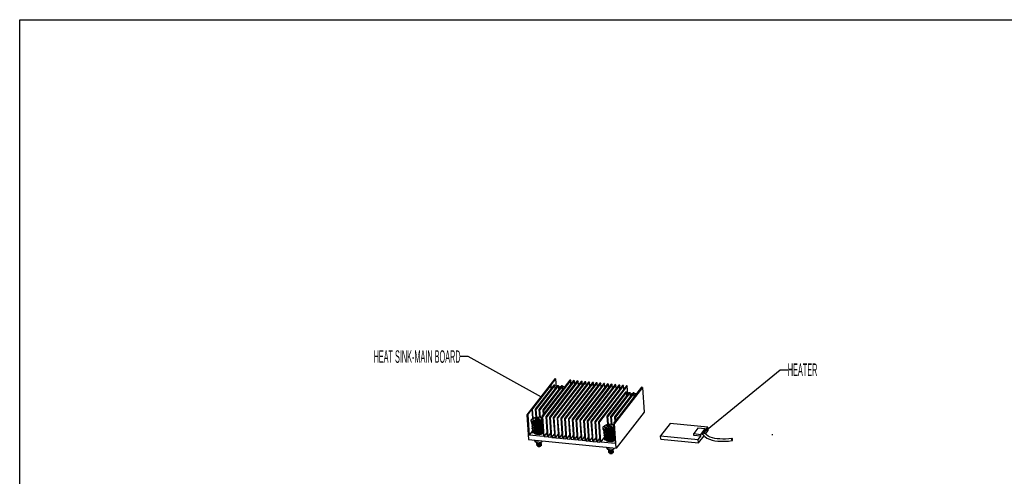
# Model space of a CAD drawing. Extents: x 0 to 1189, y 0 to 841.
# Tile 50 of 50: x 0 to 786, y 476 to 841. Entities that reach past the tile are written whole.
import ezdxf
from ezdxf.enums import TextEntityAlignment as Align

# ---------------------------------------------------------------- set-up
doc = ezdxf.new("R2010")
doc.units = 0
doc.header["$LTSCALE"] = 65.395
doc.layers.get('0').update_dxf_attribs({"linetype": 'CONTINUOUS'})
doc.layers.add('00_COMPONENTS', color=7, linetype='CONTINUOUS')
doc.styles.get("Standard").update_dxf_attribs({"font": 'txt', "width": 0.4})

msp = doc.modelspace()

# ---------------------------------------------------------------- linework, layer by layer
at = {"color": 7, "linetype": 'CONTINUOUS'}
for p, q in [((0, 0), (0, 841)), ((0, 841), (1189, 841)), ((430.48, 546.92), (430.46, 546.89)), ((430.48, 546.92), (430.51, 546.45)), ((431.23, 546.84), (430.48, 546.92)), ((430.49, 546.45), (430.9, 546.41)), ((434.24, 546.55), (433.47, 546.62)), ((433.5, 546.16), (433.91, 546.12)), ((435.04, 547.58), (434.97, 547.6)), ((487.89, 541.29), (487.7, 541.04)), ((487.71, 540.84), (488.12, 540.8)), ((487.89, 541.29), (487.92, 540.82)), ((488.46, 541.24), (487.89, 541.29)), ((490.59, 542.41), (490.77, 542.4)), ((490.74, 541.71), (490.64, 541.72)), ((490.65, 541.59), (490.74, 541.71)), ((491.47, 540.94), (490.69, 541.02)), ((490.72, 540.55), (491.14, 540.51)), ((408.38, 520.77), (408.44, 519.88)), ((409.05, 518.95), (409, 518.72)), ((409.81, 521.78), (409.87, 520.88)), ((411.59, 522.42), (411.26, 521.99)), ((411.26, 521.99), (412.67, 521.85)), ((411.59, 522.42), (411.62, 521.95)), ((413, 522.28), (411.59, 522.42)), ((412.67, 521.85), (412.17, 521.2)), ((412.17, 521.2), (413.11, 521.11)), ((412.67, 521.85), (412.72, 521.15)), ((413.06, 521.38), (412.7, 521.42)), ((413.5, 522.93), (413, 522.28)), ((413, 522.28), (413.06, 521.38)), ((413.56, 522.03), (413.06, 521.38)), ((413.11, 521.11), (413.61, 521.76)), ((413.5, 522.93), (413.56, 522.03)), ((414.44, 522.83), (413.5, 522.93)), ((413.95, 521.99), (413.56, 522.03)), ((413.61, 521.76), (415.02, 521.62)), ((413.94, 522.19), (414.44, 522.83)), ((413.94, 522.19), (413.97, 521.72)), ((415.35, 522.05), (413.94, 522.19)), ((415.02, 521.62), (415.35, 522.05)), ((416.79, 522.26), (416.86, 521.36)), ((409, 518.72), (408.99, 518.43)), ((408.99, 518.43), (408.99, 518.43)), ((409.13, 516.82), (409.12, 516.54)), ((409.12, 516.54), (409.12, 516.54)), ((409.16, 516.32), (409.12, 516.54)), ((409.26, 514.9), (409.26, 514.66)), ((409.26, 514.66), (409.26, 514.66)), ((409.33, 514.32), (409.26, 514.66)), ((409.39, 513.06), (409.39, 512.77)), ((409.39, 512.77), (409.39, 512.77)), ((409.48, 515.62), (409.45, 515.58)), ((409.45, 515.58), (409.48, 515.62)), ((409.45, 515.58), (409.45, 515.58)), ((410.32, 516.63), (410.32, 516.7)), ((410.32, 516.63), (410.33, 516.7)), ((410.32, 516.62), (410.32, 516.63)), ((410.35, 516.49), (410.32, 516.63)), ((410.45, 516.64), (410.34, 516.55)), ((410.45, 514.74), (410.45, 514.82)), ((410.45, 514.74), (410.46, 514.81)), ((410.45, 514.74), (410.45, 514.74)), ((410.48, 514.61), (410.45, 514.74)), ((410.58, 514.75), (410.47, 514.67)), ((410.56, 518.28), (410.58, 517.95)), ((410.58, 512.86), (410.59, 512.93)), ((410.58, 512.85), (410.58, 512.86)), ((410.61, 512.73), (410.58, 512.86)), ((410.72, 512.86), (410.6, 512.78)), ((410.68, 516.52), (410.71, 516.07)), ((410.81, 514.64), (410.84, 514.18)), ((410.94, 512.75), (410.97, 512.3)), ((411.77, 518.07), (412.57, 518.02)), ((416.11, 513.67), (415.69, 513.56)), ((416.57, 518.36), (416.61, 517.76)), ((416.7, 516.47), (416.74, 515.88)), ((416.83, 514.59), (416.87, 513.99)), ((416.84, 518.11), (416.93, 518.04)), ((416.93, 518.09), (416.94, 518.05)), ((416.96, 512.71), (417, 512.11)), ((416.98, 516.23), (417.06, 516.15)), ((417.03, 516.3), (417.07, 516.16)), ((417.19, 514.34), (417.2, 514.28)), ((417.24, 512.45), (417.32, 512.38)), ((417.28, 512.55), (417.33, 512.39)), ((465.79, 515.15), (465.85, 514.25)), ((466.46, 513.32), (466.41, 513.09)), ((466.41, 513.09), (466.41, 512.8)), ((466.41, 512.8), (466.41, 512.8)), ((466.54, 511.19), (466.54, 510.91)), ((467.23, 516.15), (467.29, 515.25)), ((467.73, 511), (467.73, 511.07)), ((467.74, 511), (467.74, 511.07)), ((467.97, 512.66), (467.99, 512.33)), ((469, 516.79), (468.67, 516.36)), ((468.67, 516.36), (470.08, 516.22)), ((469, 516.79), (469.03, 516.33)), ((470.41, 516.65), (469, 516.79)), ((469.18, 512.44), (469.98, 512.4)), ((470.08, 516.22), (469.58, 515.58)), ((469.58, 515.58), (470.52, 515.49)), ((470.08, 516.22), (470.13, 515.52)), ((470.47, 515.76), (470.11, 515.79)), ((470.91, 517.3), (470.41, 516.65)), ((470.41, 516.65), (470.47, 515.76)), ((470.97, 516.4), (470.47, 515.76)), ((470.52, 515.49), (471.02, 516.13)), ((470.91, 517.3), (470.97, 516.4)), ((471.85, 517.21), (470.91, 517.3)), ((471.37, 516.36), (470.97, 516.4)), ((471.02, 516.13), (472.43, 515.99)), ((471.35, 516.56), (471.85, 517.21)), ((471.35, 516.56), (471.39, 516.1)), ((472.77, 516.42), (471.35, 516.56)), ((472.43, 515.99), (472.77, 516.42)), ((473.98, 512.74), (474.02, 512.13)), ((474.21, 516.64), (474.27, 515.74)), ((474.25, 512.49), (474.34, 512.41)), ((474.34, 512.47), (474.35, 512.42)), ((519.4, 518.53), (511.74, 508.61)), ((549.52, 515.58), (519.4, 518.53)), ((541.61, 514.67), (538.29, 510.37)), ((547.26, 514.12), (541.61, 514.67)), ((543.94, 509.81), (547.26, 514.12)), ((545.94, 511.68), (545.34, 510.9)), ((547.2, 510.6), (546.42, 511.75)), ((547.35, 512.77), (547.26, 514.12)), ((547.35, 512.77), (549.52, 515.58)), ((547.61, 510.18), (549.7, 512.89)), ((549.7, 512.89), (549.52, 515.58)), ((409.52, 510.88), (409.52, 510.89)), ((410.72, 510.97), (410.72, 511.04)), ((410.72, 510.97), (410.72, 511.04)), ((410.72, 510.97), (410.72, 510.97)), ((410.75, 510.83), (410.72, 510.97)), ((411.07, 510.87), (411.09, 510.59)), ((411.48, 505), (411.54, 504.21)), ((466.54, 510.91), (466.54, 510.91)), ((466.57, 510.69), (466.54, 510.91)), ((466.67, 509.28), (466.67, 509.03)), ((466.67, 509.03), (466.67, 509.03)), ((466.74, 508.69), (466.67, 509.03)), ((466.81, 507.43), (466.8, 507.15)), ((466.8, 507.15), (466.8, 507.15)), ((466.9, 510), (466.87, 509.95)), ((466.87, 509.95), (466.9, 510)), ((466.87, 509.95), (466.87, 509.95)), ((466.93, 505.26), (466.93, 505.26)), ((467.74, 510.99), (467.73, 511)), ((467.77, 510.86), (467.73, 511)), ((467.86, 511.01), (467.75, 510.93)), ((467.87, 509.12), (467.87, 509.19)), ((467.87, 509.12), (467.87, 509.19)), ((467.87, 509.11), (467.87, 509.12)), ((467.9, 508.98), (467.87, 509.12)), ((468, 509.12), (467.88, 509.04)), ((468, 507.23), (468, 507.3)), ((468, 507.23), (468, 507.23)), ((468.02, 507.1), (468, 507.23)), ((468.13, 507.24), (468.01, 507.16)), ((468.09, 510.9), (468.12, 510.44)), ((468.13, 505.34), (468.13, 505.42)), ((468.13, 505.34), (468.13, 505.42)), ((468.13, 505.34), (468.13, 505.34)), ((468.16, 505.2), (468.13, 505.34)), ((468.22, 509.01), (468.26, 508.56)), ((468.35, 507.12), (468.39, 506.67)), ((468.49, 505.24), (468.51, 504.96)), ((474.11, 510.85), (474.15, 510.25)), ((474.24, 508.96), (474.28, 508.36)), ((474.37, 507.08), (474.41, 506.48)), ((474.39, 510.6), (474.47, 510.52)), ((474.44, 510.67), (474.48, 510.53)), ((474.6, 508.71), (474.61, 508.65)), ((474.65, 506.83), (474.74, 506.75)), ((474.69, 506.93), (474.74, 506.76)), ((511.93, 505.92), (511.74, 508.61)), ((511.74, 508.61), (541.86, 505.66)), ((511.93, 505.92), (542.05, 502.96)), ((538.38, 509.02), (538.29, 510.37)), ((538.29, 510.37), (543.94, 509.81)), ((544.03, 508.47), (538.38, 509.02)), ((541.86, 505.66), (544.03, 508.47)), ((542.05, 502.96), (541.86, 505.66)), ((542.05, 502.96), (546.51, 508.74)), ((544.03, 508.47), (543.94, 509.81)), ((413.02, 502.59), (413.07, 502.65)), ((413.54, 500.67), (413.54, 500.56)), ((413.99, 500.12), (413.72, 500.31)), ((414.38, 500.11), (414.53, 500.1)), ((414.53, 500.1), (414.64, 500.1)), ((414.63, 500.11), (414.65, 500.52)), ((414.63, 500.11), (414.69, 500.07)), ((415.15, 500.15), (415.39, 500.22)), ((415.15, 500.15), (415.39, 500.21)), ((415.39, 500.21), (415.6, 500.28)), ((415.66, 502.63), (415.47, 502.55)), ((415.71, 501.73), (415.53, 501.65)), ((415.93, 500.44), (415.62, 500.31)), ((415.65, 500.24), (415.83, 500.4)), ((468.89, 499.37), (468.95, 498.59)), ((470.43, 496.96), (470.49, 497.03)), ((473.07, 497), (472.88, 496.92)), ((473.13, 496.1), (472.94, 496.03)), ((470.95, 495.04), (470.96, 494.94)), ((471.41, 494.5), (471.13, 494.68)), ((471.79, 494.49), (471.94, 494.48)), ((471.94, 494.48), (472.05, 494.47)), ((472.04, 494.48), (472.06, 494.9)), ((472.04, 494.48), (472.1, 494.44)), ((472.56, 494.52), (472.81, 494.6)), ((472.56, 494.52), (472.8, 494.58)), ((472.8, 494.58), (473.02, 494.65)), ((473.35, 494.82), (473.04, 494.68)), ((473.07, 494.61), (473.24, 494.77))]:
    msp.add_line(p, q, dxfattribs=at)
at = {"color": 2, "linetype": 'CONTINUOUS'}
for p, q in [((358.04, 571.96), (352.04, 571.96)), ((416.58, 539.4), (358.04, 571.96)), ((546.05, 511.31), (607.39, 561.42)), ((607.39, 561.42), (613.39, 561.42))]:
    msp.add_line(p, q, dxfattribs=at)
at = {"color": 4, "linetype": 'CONTINUOUS'}
msp.add_line((545.69, 510.62), (545.6, 511.97), dxfattribs=at)
at = {"color": 7, "linetype": 'CONTINUOUS'}
for points in [[(430.4, 547.72), (430.83, 547.85), (431.45, 547.97), (432.09, 548.04), (432.15, 548.04)], [(435.03, 547.56), (434.92, 547.63), (434.47, 547.81), (433.94, 547.94), (433.37, 548.02)], [(487.63, 542.04), (487.68, 542.06), (488.25, 542.22), (488.86, 542.34), (489.35, 542.4)], [(492.3, 542.02), (491.88, 542.18), (491.36, 542.31), (490.77, 542.4)], [(408.38, 520.77), (408.4, 521.04), (408.54, 521.4), (408.81, 521.76), (409.21, 522.1), (409.72, 522.41), (410.33, 522.69), (410.42, 522.71)], [(411.71, 518.97), (410.95, 519.07), (410.27, 519.24), (409.67, 519.45), (409.17, 519.71), (408.78, 520), (408.52, 520.33), (408.39, 520.68), (408.38, 520.77)], [(411.77, 518.07), (411.02, 518.18), (410.33, 518.34), (409.73, 518.55), (409.23, 518.81), (408.84, 519.11), (408.58, 519.43), (408.45, 519.78), (408.44, 519.88)], [(409.81, 521.78), (409.82, 521.92), (409.92, 522.2), (410.13, 522.48), (410.45, 522.74), (410.87, 522.98), (411.37, 523.19), (411.94, 523.35), (412.56, 523.47), (413.2, 523.54), (413.84, 523.56), (414.47, 523.53)], [(412.14, 520.51), (411.56, 520.6), (411.03, 520.73), (410.58, 520.91), (410.23, 521.12), (409.97, 521.37), (409.84, 521.64), (409.81, 521.78)], [(412.2, 519.61), (411.62, 519.7), (411.09, 519.83), (410.64, 520.01), (410.29, 520.23), (410.04, 520.47), (409.9, 520.74), (409.87, 520.88)], [(411.71, 518.97), (412.5, 518.92), (413.32, 518.94), (414.15, 519.01), (414.95, 519.14), (415.7, 519.32), (416.4, 519.56), (417.01, 519.83), (417.33, 520.03)], [(412.14, 520.51), (412.77, 520.48), (413.41, 520.5), (414.05, 520.57), (414.66, 520.69), (415.23, 520.85), (415.73, 521.06), (416.15, 521.3), (416.48, 521.56), (416.69, 521.84), (416.79, 522.12), (416.79, 522.26)], [(412.2, 519.61), (412.83, 519.58), (413.47, 519.6), (414.11, 519.67), (414.73, 519.79), (415.29, 519.96), (415.8, 520.16), (416.22, 520.4), (416.54, 520.66), (416.75, 520.94), (416.85, 521.22), (416.86, 521.36)], [(412.57, 518.02), (413.39, 518.04), (414.21, 518.11), (415.01, 518.24), (415.77, 518.43), (416.46, 518.66), (417.07, 518.94), (417.4, 519.13)], [(416.79, 522.26), (416.77, 522.4), (416.63, 522.67), (416.38, 522.92), (416.03, 523.13), (415.58, 523.31), (415.05, 523.44), (414.47, 523.53)], [(417.4, 519.1), (417.26, 519), (416.85, 518.79), (416.37, 518.6), (415.83, 518.44), (415.8, 518.44)], [(417.14, 522.76), (417.07, 522.8), (416.46, 523.01), (416.08, 523.1)], [(492.74, 520), (492.75, 519.97), (492.73, 519.8), (492.64, 519.63), (492.47, 519.46), (492.24, 519.31), (492.19, 519.29)], [(408.99, 518.43), (409.04, 518.14), (409.19, 517.75), (409.44, 517.38), (409.8, 517.04), (410.23, 516.75), (410.73, 516.5), (411.3, 516.29), (411.9, 516.14), (412.53, 516.03), (413.17, 515.97), (413.82, 515.96), (414.46, 515.98), (415.08, 516.05), (415.68, 516.16), (416.25, 516.31), (416.76, 516.5), (417.2, 516.72), (417.55, 516.96)], [(409.14, 517.94), (409.02, 518.26), (408.99, 518.43)], [(409.12, 516.54), (409.17, 516.25), (409.32, 515.87)], [(409.36, 517.51), (409.22, 517.23), (409.13, 516.82)], [(417.53, 517.21), (417.49, 517.17), (417.1, 516.96), (416.64, 516.77), (416.11, 516.6), (415.53, 516.47), (414.91, 516.37), (414.26, 516.31), (413.59, 516.29), (412.93, 516.32), (412.27, 516.39), (411.65, 516.5), (411.06, 516.66), (410.52, 516.85), (410.05, 517.08), (409.66, 517.34), (409.35, 517.63), (409.14, 517.94)], [(417.66, 515.32), (417.3, 515.11), (416.85, 514.91), (416.32, 514.74), (415.75, 514.6), (415.12, 514.49), (414.47, 514.43), (413.8, 514.41), (413.13, 514.43), (412.48, 514.49), (411.86, 514.6), (411.27, 514.75), (410.73, 514.93), (410.26, 515.15), (409.85, 515.41), (409.53, 515.69), (409.3, 516), (409.16, 516.32)], [(409.45, 515.58), (409.32, 515.25), (409.26, 514.9)], [(409.26, 514.66), (409.3, 514.37), (409.45, 513.99), (409.69, 513.63), (410.02, 513.3), (410.45, 513), (410.97, 512.74), (411.53, 512.53), (412.15, 512.37), (412.79, 512.26), (413.45, 512.2), (414.11, 512.19), (414.77, 512.22), (415.41, 512.29), (416.02, 512.41), (416.59, 512.56), (417.09, 512.76), (417.52, 512.98), (417.81, 513.19)], [(409.32, 515.87), (409.55, 515.52), (409.88, 515.2), (410.29, 514.9), (410.79, 514.64), (411.34, 514.44), (411.93, 514.28), (412.55, 514.16), (413.2, 514.09), (413.85, 514.07), (414.5, 514.09), (415.13, 514.15), (415.74, 514.26), (416.31, 514.4), (416.84, 514.59), (417.3, 514.81), (417.67, 515.07), (417.68, 515.07)], [(417.79, 513.44), (417.59, 513.31), (417.17, 513.1), (416.68, 512.92), (416.13, 512.77), (415.53, 512.65), (414.88, 512.57), (414.21, 512.53), (413.54, 512.53), (412.87, 512.58), (412.22, 512.67), (411.62, 512.8), (411.06, 512.97), (410.56, 513.18), (410.12, 513.42), (409.77, 513.7), (409.5, 514), (409.33, 514.32)], [(409.62, 513.74), (409.48, 513.45), (409.39, 513.06)], [(409.39, 512.77), (409.43, 512.49), (409.57, 512.12), (409.81, 511.76), (410.13, 511.43), (410.54, 511.14), (411.03, 510.88), (411.57, 510.67), (412.16, 510.51), (412.77, 510.4), (413.4, 510.33), (414.03, 510.3), (414.65, 510.31), (415.27, 510.37), (415.87, 510.46), (416.45, 510.6), (416.98, 510.77)], [(409.5, 512.34), (409.4, 512.66), (409.39, 512.77)], [(417.37, 511.25), (416.9, 511.06), (416.36, 510.9), (415.78, 510.78), (415.16, 510.7), (414.51, 510.65), (413.84, 510.64), (413.18, 510.68), (412.53, 510.75), (411.91, 510.88), (411.33, 511.04), (410.82, 511.24), (410.37, 511.47), (409.99, 511.74), (409.7, 512.03), (409.5, 512.34)], [(409.75, 511.85), (409.61, 511.57), (409.52, 511.17), (409.52, 510.88)], [(416.94, 518.06), (416.93, 518.03), (416.86, 517.95), (416.72, 517.83), (416.51, 517.7), (416.21, 517.57), (415.85, 517.44), (415.41, 517.32), (414.92, 517.24), (414.4, 517.18), (413.86, 517.15), (413.31, 517.16), (412.77, 517.21), (412.26, 517.29), (411.78, 517.4), (411.35, 517.54), (410.98, 517.7), (410.68, 517.87), (410.45, 518.05), (410.3, 518.23), (410.22, 518.38)], [(417.07, 516.17), (417.06, 516.15), (417, 516.07), (416.87, 515.96), (416.67, 515.83), (416.39, 515.7), (416.03, 515.57), (415.6, 515.45), (415.12, 515.36), (414.6, 515.3), (414.06, 515.27), (413.51, 515.28), (412.96, 515.32), (412.44, 515.39), (411.96, 515.5), (411.53, 515.64), (411.15, 515.79), (410.85, 515.97), (410.61, 516.14), (410.44, 516.32), (410.35, 516.49)], [(415.69, 513.56), (415.22, 513.47), (414.71, 513.41), (414.17, 513.38), (413.62, 513.39), (413.07, 513.43), (412.55, 513.51), (412.07, 513.62), (411.64, 513.76), (411.27, 513.91), (410.97, 514.08), (410.74, 514.26), (410.58, 514.44), (410.48, 514.61)], [(410.58, 512.86), (410.58, 512.93), (410.58, 512.93)], [(417.33, 512.4), (417.31, 512.36), (417.23, 512.27), (417.07, 512.15), (416.84, 512.01), (416.54, 511.88), (416.16, 511.76), (415.73, 511.65), (415.25, 511.57), (414.74, 511.52), (414.21, 511.5), (413.68, 511.51), (413.15, 511.55), (412.65, 511.63), (412.18, 511.74), (411.76, 511.87), (411.4, 512.03), (411.1, 512.2), (410.86, 512.38), (410.7, 512.56), (410.61, 512.73)], [(412.6, 518.03), (412.6, 518), (412.63, 517.93), (412.65, 517.9), (412.67, 517.89)], [(412.67, 517.89), (413.25, 517.85), (413.89, 517.85), (414.53, 517.89), (415.16, 517.97), (415.76, 518.09), (416.29, 518.25), (416.76, 518.44), (417.15, 518.66), (417.42, 518.85)], [(417.2, 514.28), (417.18, 514.25), (417.11, 514.17), (416.98, 514.06), (416.77, 513.93), (416.48, 513.8), (416.11, 513.67)], [(416.57, 518.26), (416.69, 518.21), (416.84, 518.11)], [(416.7, 518.42), (416.85, 518.27), (416.93, 518.09)], [(416.7, 516.37), (416.82, 516.32), (416.98, 516.23)], [(416.83, 516.53), (416.9, 516.47), (417.03, 516.3)], [(416.84, 514.49), (416.98, 514.42), (417.12, 514.33), (417.19, 514.27)], [(416.96, 514.65), (417.1, 514.52), (417.19, 514.34)], [(416.97, 512.6), (417.09, 512.55), (417.24, 512.45)], [(416.98, 510.77), (417.42, 510.96), (417.77, 511.18), (417.94, 511.31)], [(417.09, 512.76), (417.14, 512.72), (417.28, 512.55)], [(417.92, 511.56), (417.78, 511.46), (417.37, 511.25)], [(465.79, 515.15), (465.81, 515.41), (465.95, 515.78), (466.23, 516.13), (466.62, 516.47), (467.14, 516.78), (467.75, 517.06), (467.83, 517.09)], [(469.12, 513.34), (468.37, 513.45), (467.68, 513.61), (467.08, 513.82), (466.58, 514.08), (466.19, 514.38), (465.93, 514.7), (465.8, 515.05), (465.79, 515.15)], [(469.18, 512.44), (468.43, 512.55), (467.74, 512.71), (467.14, 512.92), (466.64, 513.18), (466.26, 513.48), (465.99, 513.81), (465.87, 514.15), (465.85, 514.25)], [(466.41, 512.8), (466.45, 512.51), (466.6, 512.12), (466.86, 511.75), (467.21, 511.41), (467.64, 511.12), (468.15, 510.87), (468.71, 510.67), (469.31, 510.51), (469.94, 510.41), (470.59, 510.35), (471.23, 510.33), (471.87, 510.36), (472.49, 510.42), (473.09, 510.53), (473.66, 510.68), (474.17, 510.87), (474.61, 511.09), (474.87, 511.27)], [(466.55, 512.31), (466.43, 512.63), (466.41, 512.8)], [(466.77, 511.88), (466.63, 511.6), (466.54, 511.19)], [(474.85, 511.52), (474.51, 511.33), (474.05, 511.14), (473.52, 510.97), (472.94, 510.84), (472.32, 510.74), (471.67, 510.68), (471.01, 510.67), (470.34, 510.69), (469.69, 510.76), (469.06, 510.87), (468.47, 511.03), (467.94, 511.22), (467.47, 511.45), (467.07, 511.71), (466.77, 512), (466.55, 512.31)], [(467.23, 516.15), (467.23, 516.29), (467.33, 516.57), (467.54, 516.85), (467.87, 517.12), (468.29, 517.35), (468.79, 517.56), (469.36, 517.72), (469.97, 517.84), (470.61, 517.91), (471.25, 517.93), (471.88, 517.9)], [(469.55, 514.89), (468.97, 514.97), (468.44, 515.1), (467.99, 515.28), (467.64, 515.5), (467.39, 515.74), (467.25, 516.01), (467.23, 516.15)], [(469.62, 513.99), (469.03, 514.07), (468.51, 514.21), (468.06, 514.38), (467.7, 514.6), (467.45, 514.84), (467.31, 515.11), (467.29, 515.25)], [(474.35, 512.43), (474.34, 512.4), (474.27, 512.32), (474.13, 512.2), (473.92, 512.07), (473.63, 511.94), (473.26, 511.81), (472.83, 511.7), (472.34, 511.61), (471.81, 511.55), (471.27, 511.53), (470.72, 511.54), (470.19, 511.58), (469.67, 511.66), (469.19, 511.77), (468.76, 511.91), (468.39, 512.07), (468.09, 512.25), (467.87, 512.43), (467.71, 512.6), (467.63, 512.75)], [(469.12, 513.34), (469.92, 513.3), (470.74, 513.31), (471.56, 513.38), (472.36, 513.51), (473.12, 513.7), (473.81, 513.93), (474.42, 514.21), (474.66, 514.35)], [(469.55, 514.89), (470.18, 514.85), (470.82, 514.87), (471.46, 514.94), (472.08, 515.06), (472.65, 515.23), (473.15, 515.43), (473.57, 515.67), (473.89, 515.93), (474.1, 516.21), (474.2, 516.49), (474.21, 516.64)], [(469.62, 513.99), (470.24, 513.95), (470.89, 513.97), (471.53, 514.04), (472.14, 514.16), (472.71, 514.33), (473.21, 514.53), (473.63, 514.77), (473.95, 515.03), (474.17, 515.31), (474.27, 515.6), (474.27, 515.74)], [(469.98, 512.4), (470.8, 512.41), (471.62, 512.48), (472.42, 512.61), (473.18, 512.8), (473.87, 513.03), (474.48, 513.31), (474.72, 513.45)], [(470.01, 512.4), (470.02, 512.38), (470.04, 512.31), (470.07, 512.27), (470.08, 512.26)], [(470.08, 512.26), (470.66, 512.22), (471.3, 512.22), (471.94, 512.26), (472.58, 512.34), (473.17, 512.47), (473.71, 512.63), (474.17, 512.82), (474.57, 513.03), (474.74, 513.16)], [(474.21, 516.64), (474.18, 516.78), (474.05, 517.04), (473.79, 517.29), (473.44, 517.5), (472.99, 517.68), (472.46, 517.81), (471.88, 517.9)], [(474.72, 513.41), (474.67, 513.37), (474.26, 513.16), (473.78, 512.97), (473.24, 512.82), (473.22, 512.81)], [(474.46, 517.17), (473.88, 517.38), (473.49, 517.47)], [(473.99, 512.63), (474.1, 512.58), (474.25, 512.49)], [(474.11, 512.79), (474.26, 512.64), (474.34, 512.47)], [(546.37, 511.59), (546.24, 511.46), (546.05, 511.31), (545.83, 511.15), (545.58, 511.02), (545.34, 510.9)], [(545.94, 511.68), (546.15, 511.75), (546.31, 511.78), (546.4, 511.76), (546.42, 511.75)], [(546.42, 511.75), (546.42, 511.7), (546.37, 511.59)], [(411.02, 510.48), (410.84, 510.66), (410.75, 510.83)], [(410.91, 505.23), (411.03, 505.17), (411.43, 505.02), (411.88, 504.89), (412.36, 504.8), (412.88, 504.73)], [(415.51, 509.7), (415, 509.64), (414.46, 509.61), (413.91, 509.62), (413.37, 509.66), (412.86, 509.73), (412.38, 509.84), (411.95, 509.97), (411.57, 510.12), (411.26, 510.3), (411.02, 510.48)], [(413.53, 503.13), (413.03, 503.2), (412.58, 503.32), (412.2, 503.47), (411.89, 503.65), (411.68, 503.86), (411.56, 504.09), (411.54, 504.21)], [(412.88, 504.73), (413.45, 504.69), (414.04, 504.69), (414.63, 504.72), (415.22, 504.78), (415.29, 504.8)], [(413.07, 503.07), (412.96, 503.2), (412.95, 503.22)], [(413.53, 503.13), (414.07, 503.1), (414.62, 503.12), (415.17, 503.18), (415.69, 503.28), (416.18, 503.42), (416.61, 503.6), (416.97, 503.8), (417.25, 504.03), (417.43, 504.27), (417.52, 504.51), (417.52, 504.58)], [(416.09, 503.4), (415.99, 503.29), (415.76, 503.15), (415.48, 503.02), (415.44, 503)], [(417.47, 510.51), (417.46, 510.5), (417.4, 510.42), (417.26, 510.3), (417.06, 510.17), (416.77, 510.04), (416.41, 509.91), (415.99, 509.79), (415.51, 509.7)], [(416.29, 503.27), (416.24, 503.09), (416.11, 502.92), (415.91, 502.77), (415.66, 502.63)], [(416.26, 503.45), (416.27, 503.44), (416.29, 503.27)], [(466.54, 510.91), (466.59, 510.62), (466.73, 510.25)], [(474.99, 509.64), (474.71, 509.48), (474.26, 509.28), (473.74, 509.11), (473.16, 508.97), (472.54, 508.87), (471.88, 508.8), (471.21, 508.78), (470.55, 508.8), (469.9, 508.87), (469.27, 508.97), (468.68, 509.12), (468.15, 509.3), (467.67, 509.52), (467.27, 509.78), (466.94, 510.06), (466.71, 510.37), (466.57, 510.69)], [(466.87, 509.95), (466.74, 509.63), (466.67, 509.28)], [(466.67, 509.03), (466.72, 508.74), (466.86, 508.36), (467.1, 508), (467.44, 507.67), (467.87, 507.37), (468.38, 507.11), (468.95, 506.9), (469.56, 506.75), (470.2, 506.64), (470.86, 506.57), (471.53, 506.56), (472.18, 506.59), (472.83, 506.66), (473.44, 506.78), (474, 506.94), (474.5, 507.13), (474.93, 507.35), (475.13, 507.5)], [(466.73, 510.25), (466.96, 509.89), (467.29, 509.57), (467.71, 509.27), (468.2, 509.02), (468.75, 508.81), (469.34, 508.65), (469.97, 508.54), (470.61, 508.47), (471.27, 508.44), (471.91, 508.46), (472.54, 508.53), (473.15, 508.63), (473.72, 508.78), (474.25, 508.96), (474.71, 509.18), (475, 509.38)], [(475.12, 507.76), (475.01, 507.68), (474.59, 507.47), (474.1, 507.29), (473.54, 507.14), (472.94, 507.02), (472.3, 506.94), (471.63, 506.9), (470.95, 506.9), (470.28, 506.95), (469.64, 507.04), (469.03, 507.17), (468.47, 507.35), (467.97, 507.55), (467.54, 507.8), (467.18, 508.07), (466.92, 508.37), (466.74, 508.69)], [(466.8, 507.15), (466.84, 506.87), (466.98, 506.49), (467.22, 506.13), (467.55, 505.8), (467.96, 505.51), (468.44, 505.26), (468.99, 505.05), (469.57, 504.89), (470.18, 504.77), (470.81, 504.7), (471.44, 504.67), (472.07, 504.69), (472.68, 504.74), (473.29, 504.83), (473.87, 504.97), (474.39, 505.14)], [(466.92, 506.71), (466.81, 507.04), (466.8, 507.15)], [(467.03, 508.11), (466.89, 507.82), (466.81, 507.43)], [(474.79, 505.62), (474.31, 505.43), (473.78, 505.28), (473.19, 505.16), (472.57, 505.07), (471.92, 505.02), (471.26, 505.01), (470.59, 505.05), (469.94, 505.13), (469.32, 505.25), (468.75, 505.41), (468.23, 505.61), (467.78, 505.84), (467.4, 506.11), (467.11, 506.4), (466.92, 506.71)], [(467.16, 506.22), (467.03, 505.95), (466.94, 505.54), (466.93, 505.26)], [(474.48, 510.54), (474.48, 510.52), (474.42, 510.45), (474.29, 510.33), (474.08, 510.2), (473.8, 510.07), (473.44, 509.94), (473.02, 509.83), (472.54, 509.73), (472.02, 509.67), (471.47, 509.64), (470.92, 509.65), (470.38, 509.69), (469.86, 509.77), (469.37, 509.87), (468.94, 510.01), (468.57, 510.17), (468.26, 510.34), (468.02, 510.52), (467.86, 510.7), (467.77, 510.86)], [(473.1, 507.93), (472.63, 507.84), (472.12, 507.78), (471.58, 507.76), (471.03, 507.76), (470.48, 507.81), (469.96, 507.89), (469.48, 507.99), (469.05, 508.13), (468.68, 508.29), (468.39, 508.46), (468.15, 508.63), (467.99, 508.81), (467.9, 508.98)], [(468, 507.23), (468, 507.3), (468, 507.3)], [(474.75, 506.77), (474.73, 506.73), (474.64, 506.64), (474.49, 506.52), (474.26, 506.39), (473.95, 506.25), (473.57, 506.13), (473.14, 506.02), (472.66, 505.94), (472.15, 505.89), (471.62, 505.87), (471.09, 505.88), (470.57, 505.93), (470.06, 506.01), (469.59, 506.11), (469.18, 506.25), (468.81, 506.4), (468.51, 506.57), (468.27, 506.76), (468.11, 506.94), (468.02, 507.1)], [(468.43, 504.85), (468.25, 505.04), (468.16, 505.2)], [(472.93, 504.08), (472.41, 504.02), (471.87, 503.99), (471.33, 503.99), (470.79, 504.03), (470.27, 504.11), (469.79, 504.21), (469.36, 504.34), (468.99, 504.5), (468.67, 504.67), (468.43, 504.85)], [(474.88, 504.88), (474.87, 504.87), (474.81, 504.79), (474.68, 504.68), (474.47, 504.54), (474.18, 504.41), (473.82, 504.28), (473.4, 504.17), (472.93, 504.08)], [(474.62, 508.66), (474.6, 508.62), (474.53, 508.54), (474.39, 508.43), (474.18, 508.3), (473.89, 508.17), (473.53, 508.04), (473.1, 507.93)], [(474.12, 510.74), (474.24, 510.69), (474.39, 510.6)], [(474.24, 510.9), (474.32, 510.84), (474.44, 510.67)], [(474.25, 508.86), (474.39, 508.79), (474.54, 508.7), (474.6, 508.64)], [(474.37, 509.02), (474.51, 508.89), (474.6, 508.71)], [(474.38, 506.97), (474.5, 506.92), (474.65, 506.83)], [(474.39, 505.14), (474.83, 505.34), (475.19, 505.55), (475.27, 505.61)], [(474.51, 507.13), (474.56, 507.09), (474.69, 506.93)], [(475.25, 505.87), (475.19, 505.83), (474.79, 505.62)], [(545.34, 510.9), (545.37, 510.65), (545.4, 510.39), (545.44, 510.16), (545.48, 509.97), (545.54, 509.82), (545.58, 509.76)], [(545.58, 509.76), (545.81, 509.46), (547.17, 508.06), (548.83, 506.86), (550.75, 505.92), (552.89, 505.22), (555.18, 504.74), (557.62, 504.43), (560.22, 504.26), (563, 504.25), (565.98, 504.42), (569.04, 504.78)], [(568.78, 506.56), (566.23, 506.25), (563.72, 506.07), (561.35, 506.04), (559.11, 506.12), (557, 506.31), (554.99, 506.6), (553.1, 507.03), (551.34, 507.63), (549.73, 508.42), (548.34, 509.43), (547.2, 510.6)], [(568.65, 506.47), (568.56, 506.29), (568.52, 506.03), (568.52, 505.73), (568.57, 505.43), (568.66, 505.15), (568.79, 504.93), (568.92, 504.8), (569.04, 504.78)], [(568.78, 506.56), (568.77, 506.56), (568.65, 506.47)], [(569.18, 504.86), (569.26, 505.04), (569.31, 505.3), (569.3, 505.6), (569.25, 505.91), (569.16, 506.19), (569.04, 506.41), (568.9, 506.53), (568.78, 506.56)], [(569.04, 504.78), (569.06, 504.78), (569.18, 504.86)], [(413.18, 502.57), (413.03, 502.69), (412.96, 502.82), (412.96, 502.96), (413.03, 503.1), (413.04, 503.11)], [(413.13, 502.18), (413.02, 502.31), (412.98, 502.44), (413.02, 502.59)], [(413.24, 501.67), (413.09, 501.79), (413.02, 501.93), (413.02, 502.07), (413.1, 502.21), (413.1, 502.21)], [(413.19, 501.28), (413.08, 501.41), (413.04, 501.55), (413.08, 501.69), (413.14, 501.76)], [(413.6, 502.85), (413.49, 502.88), (413.25, 502.97), (413.07, 503.07)], [(413.76, 500.61), (413.51, 500.68), (413.3, 500.78), (413.15, 500.9), (413.08, 501.03), (413.09, 501.17), (413.16, 501.31)], [(413.66, 501.96), (413.55, 501.98), (413.31, 502.07), (413.13, 502.18)], [(413.63, 502.41), (413.39, 502.47), (413.18, 502.57)], [(413.72, 501.06), (413.61, 501.09), (413.37, 501.17), (413.19, 501.28)], [(413.69, 501.51), (413.45, 501.58), (413.24, 501.67)], [(413.54, 500.56), (413.55, 500.52), (413.61, 500.41), (413.72, 500.31)], [(415.44, 503), (415.16, 502.92), (414.82, 502.84), (414.46, 502.8), (414.11, 502.8), (413.78, 502.82), (413.6, 502.85)], [(415.47, 502.55), (415.36, 502.51), (415.02, 502.43), (414.67, 502.37), (414.31, 502.35), (413.97, 502.36), (413.66, 502.4), (413.63, 502.41)], [(415.5, 502.1), (415.22, 502.02), (414.87, 501.94), (414.52, 501.9), (414.17, 501.9), (413.84, 501.93), (413.66, 501.96)], [(415.53, 501.65), (415.41, 501.61), (415.08, 501.53), (414.72, 501.47), (414.37, 501.45), (414.03, 501.46), (413.69, 501.51)], [(415.56, 501.2), (415.28, 501.12), (414.93, 501.05), (414.57, 501.01), (414.22, 501), (413.9, 501.03), (413.72, 501.06)], [(413.72, 500.31), (413.73, 500.3), (413.91, 500.22), (414.12, 500.15), (414.38, 500.11)], [(415.59, 500.76), (415.47, 500.71), (415.13, 500.63), (414.78, 500.57), (414.42, 500.55), (414.08, 500.56), (413.76, 500.61)], [(414.19, 502.76), (413.94, 502.78), (413.84, 502.8)], [(414.22, 502.31), (413.99, 502.33), (413.87, 502.35)], [(414.25, 501.86), (414.02, 501.88), (413.9, 501.91)], [(415.3, 501.57), (415.1, 501.51), (414.82, 501.45), (414.53, 501.42), (414.25, 501.42), (414, 501.44), (413.93, 501.46)], [(415.33, 501.12), (415.16, 501.06), (414.88, 501), (414.59, 500.97), (414.31, 500.97), (414.05, 500.99), (413.96, 501.01)], [(413.99, 500.12), (414.12, 500.06), (414.29, 500.01), (414.49, 499.97)], [(414, 500.56), (414.12, 500.54), (414.38, 500.52), (414.65, 500.52)], [(415.21, 502.92), (415.01, 502.86), (414.74, 502.8), (414.46, 502.77), (414.19, 502.76)], [(415.24, 502.47), (415.04, 502.41), (414.77, 502.35), (414.49, 502.32), (414.22, 502.31)], [(415.27, 502.02), (415.07, 501.96), (414.8, 501.9), (414.53, 501.87), (414.25, 501.86)], [(415.65, 500.24), (415.53, 500.15), (415.37, 500.08), (415.17, 500.02), (414.95, 499.98), (414.72, 499.96), (414.49, 499.97)], [(415.62, 500.31), (415.33, 500.22), (414.98, 500.15), (414.63, 500.11)], [(415.36, 500.67), (415.22, 500.62), (414.94, 500.56), (414.65, 500.52)], [(414.69, 500.07), (414.84, 500.09), (414.99, 500.11), (415.15, 500.15)], [(416.3, 502.73), (416.21, 502.56), (416.05, 502.39), (415.82, 502.25), (415.54, 502.12), (415.5, 502.1)], [(416.36, 501.83), (416.27, 501.66), (416.11, 501.49), (415.88, 501.34), (415.6, 501.22), (415.56, 501.2)], [(416.41, 501.46), (416.36, 501.29), (416.23, 501.12), (416.03, 500.97), (415.77, 500.83), (415.59, 500.76)], [(415.6, 500.28), (415.78, 500.38), (415.79, 500.38)], [(416.35, 502.36), (416.3, 502.19), (416.17, 502.02), (415.97, 501.87), (415.71, 501.73)], [(416.36, 501.3), (416.39, 501.26), (416.45, 501.1), (416.43, 500.93), (416.33, 500.75), (416.16, 500.59), (415.93, 500.44)], [(416.24, 503.1), (416.26, 503.07), (416.32, 502.9), (416.3, 502.73)], [(416.26, 502.65), (416.33, 502.53), (416.35, 502.36)], [(416.3, 502.2), (416.33, 502.17), (416.38, 502), (416.36, 501.83)], [(416.33, 501.76), (416.4, 501.63), (416.41, 501.46)], [(468.32, 499.6), (468.44, 499.54), (468.84, 499.39), (469.29, 499.27), (469.77, 499.17), (470.29, 499.1)], [(470.95, 497.5), (470.44, 497.58), (469.99, 497.69), (469.61, 497.84), (469.3, 498.03), (469.09, 498.24), (468.97, 498.47), (468.95, 498.59)], [(470.29, 499.1), (470.86, 499.06), (471.45, 499.06), (472.05, 499.09), (472.63, 499.16), (472.7, 499.17)], [(470.48, 497.45), (470.37, 497.57), (470.36, 497.6)], [(470.59, 496.94), (470.45, 497.06), (470.37, 497.19), (470.37, 497.34), (470.45, 497.48), (470.45, 497.48)], [(470.54, 496.55), (470.43, 496.68), (470.39, 496.82), (470.43, 496.96)], [(470.65, 496.05), (470.51, 496.17), (470.43, 496.3), (470.44, 496.44), (470.51, 496.58), (470.51, 496.58)], [(470.6, 495.66), (470.49, 495.78), (470.46, 495.92), (470.5, 496.06), (470.55, 496.13)], [(471.01, 497.23), (470.9, 497.25), (470.66, 497.34), (470.48, 497.45)], [(471.17, 494.98), (470.92, 495.05), (470.71, 495.15), (470.57, 495.27), (470.49, 495.4), (470.5, 495.55), (470.58, 495.68)], [(471.08, 496.33), (470.96, 496.36), (470.72, 496.44), (470.54, 496.55)], [(471.04, 496.78), (470.81, 496.84), (470.59, 496.94)], [(471.14, 495.43), (471.02, 495.46), (470.78, 495.55), (470.6, 495.66)], [(471.11, 495.88), (470.86, 495.95), (470.65, 496.05)], [(470.95, 497.5), (471.48, 497.47), (472.03, 497.49), (472.58, 497.55), (473.11, 497.65), (473.59, 497.8), (474.03, 497.97), (474.39, 498.18), (474.66, 498.4), (474.85, 498.64), (474.93, 498.88), (474.93, 498.95)], [(472.85, 497.37), (472.58, 497.29), (472.23, 497.22), (471.88, 497.18), (471.53, 497.17), (471.2, 497.2), (471.01, 497.23)], [(472.88, 496.92), (472.77, 496.89), (472.43, 496.8), (472.08, 496.74), (471.73, 496.72), (471.39, 496.73), (471.07, 496.77), (471.04, 496.78)], [(472.91, 496.47), (472.63, 496.39), (472.29, 496.32), (471.93, 496.28), (471.58, 496.27), (471.25, 496.3), (471.08, 496.33)], [(472.94, 496.03), (472.83, 495.99), (472.49, 495.9), (472.14, 495.84), (471.78, 495.82), (471.44, 495.83), (471.11, 495.88)], [(472.97, 495.58), (472.69, 495.49), (472.34, 495.42), (471.99, 495.38), (471.64, 495.37), (471.31, 495.4), (471.14, 495.43)], [(471.6, 497.13), (471.35, 497.16), (471.25, 497.18)], [(471.64, 496.69), (471.4, 496.71), (471.28, 496.73)], [(471.67, 496.24), (471.44, 496.26), (471.31, 496.28)], [(472.71, 495.94), (472.51, 495.88), (472.23, 495.82), (471.94, 495.79), (471.66, 495.79), (471.41, 495.82), (471.35, 495.83)], [(472.74, 495.49), (472.57, 495.44), (472.29, 495.38), (472, 495.34), (471.72, 495.34), (471.47, 495.36), (471.38, 495.38)], [(472.62, 497.29), (472.43, 497.23), (472.15, 497.17), (471.88, 497.14), (471.6, 497.13)], [(472.65, 496.84), (472.46, 496.78), (472.19, 496.72), (471.91, 496.69), (471.64, 496.69)], [(472.68, 496.39), (472.49, 496.33), (472.22, 496.27), (471.94, 496.24), (471.67, 496.24)], [(473.5, 497.77), (473.4, 497.67), (473.18, 497.52), (472.9, 497.39), (472.85, 497.37)], [(473.72, 497.1), (473.62, 496.93), (473.46, 496.77), (473.23, 496.62), (472.95, 496.49), (472.91, 496.47)], [(473.78, 496.2), (473.68, 496.03), (473.52, 495.87), (473.29, 495.72), (473.01, 495.59), (472.97, 495.58)], [(473.83, 495.84), (473.77, 495.66), (473.64, 495.49), (473.44, 495.34), (473.18, 495.2), (473, 495.13)], [(473.7, 497.64), (473.65, 497.47), (473.52, 497.3), (473.32, 497.14), (473.07, 497)], [(473.77, 496.74), (473.71, 496.56), (473.58, 496.4), (473.38, 496.24), (473.13, 496.1)], [(473.77, 495.67), (473.81, 495.64), (473.86, 495.47), (473.84, 495.3), (473.74, 495.13), (473.58, 494.96), (473.35, 494.82)], [(473.65, 497.47), (473.68, 497.44), (473.73, 497.27), (473.72, 497.1)], [(473.67, 497.83), (473.68, 497.81), (473.7, 497.64)], [(473.68, 497.03), (473.75, 496.91), (473.77, 496.74)], [(473.71, 496.57), (473.74, 496.54), (473.8, 496.37), (473.78, 496.2)], [(473.74, 496.13), (473.81, 496.01), (473.83, 495.84)], [(470.96, 494.94), (470.96, 494.89), (471.03, 494.78), (471.13, 494.68)], [(471.13, 494.68), (471.15, 494.67), (471.32, 494.59), (471.54, 494.52), (471.79, 494.49)], [(473, 495.13), (472.88, 495.09), (472.55, 495), (472.19, 494.95), (471.84, 494.92), (471.5, 494.93), (471.17, 494.98)], [(471.41, 494.93), (471.53, 494.91), (471.79, 494.89), (472.06, 494.9)], [(471.41, 494.5), (471.53, 494.43), (471.7, 494.38), (471.91, 494.35)], [(473.07, 494.61), (472.95, 494.53), (472.78, 494.45), (472.58, 494.39), (472.36, 494.35), (472.13, 494.34), (471.91, 494.35)], [(473.04, 494.68), (472.74, 494.59), (472.4, 494.52), (472.04, 494.48)], [(472.78, 495.04), (472.63, 495), (472.35, 494.93), (472.06, 494.9)], [(472.1, 494.44), (472.25, 494.46), (472.41, 494.49), (472.56, 494.52)], [(473.02, 494.65), (473.2, 494.75), (473.2, 494.75)]]:
    msp.add_lwpolyline(points, dxfattribs=at)
at = {"color": 2, "linetype": 'CONTINUOUS'}
for points in [[(546.38, 512.59), (546.35, 512.47), (546.34, 512.33), (546.34, 512.2)], [(546.34, 512.2), (546.36, 512.08), (546.39, 512.01), (546.43, 511.97), (546.43, 511.97)], [(546.51, 512.77), (546.47, 512.75), (546.42, 512.69), (546.38, 512.59)], [(546.43, 511.97), (546.47, 511.99), (546.52, 512.05), (546.56, 512.14)], [(546.61, 512.54), (546.59, 512.65), (546.56, 512.73), (546.52, 512.77), (546.51, 512.77)], [(546.56, 512.14), (546.59, 512.27), (546.61, 512.41), (546.61, 512.54)], [(544.72, 510.44), (544.69, 510.32), (544.68, 510.18), (544.68, 510.04)], [(544.68, 510.04), (544.7, 509.93), (544.73, 509.85), (544.77, 509.82), (544.77, 509.82)], [(544.85, 510.61), (544.81, 510.6), (544.76, 510.54), (544.72, 510.44)], [(544.77, 509.82), (544.81, 509.83), (544.86, 509.89), (544.9, 509.99)], [(544.95, 510.39), (544.93, 510.5), (544.9, 510.58), (544.86, 510.61), (544.85, 510.61)], [(544.9, 509.99), (544.93, 510.12), (544.95, 510.26), (544.95, 510.39)]]:
    msp.add_lwpolyline(points, dxfattribs=at)
at = {"color": 4, "linetype": 'CONTINUOUS'}
msp.add_lwpolyline([(601.39, 509.44), (601.28, 509.45), (601.17, 509.46), (601.05, 509.48), (600.94, 509.49), (600.83, 509.5), (600.72, 509.51), (600.6, 509.52)], dxfattribs=at)
at = {"color": 2, "linetype": 'CONTINUOUS'}
for points in [[(415.13, 539.88), (416.58, 539.4), (415.41, 540.38)], [(547.03, 512.48), (546.05, 511.31), (547.4, 512.03)]]:
    msp.add_solid(points, dxfattribs=at)
at = {"layer": '00_COMPONENTS', "color": 7, "linetype": 'CONTINUOUS'}
for p, q in [((427.21, 554.23), (404.99, 525.42)), ((439.25, 553.05), (417.04, 524.24)), ((440.01, 552.97), (417.79, 524.17)), ((442.26, 552.75), (420.05, 523.95)), ((443.02, 552.68), (420.81, 523.87)), ((445.28, 552.46), (423.06, 523.65)), ((446.03, 552.38), (423.82, 523.58)), ((427.86, 554.16), (424.2, 549.42)), ((448.29, 552.16), (426.08, 523.36)), ((449.04, 552.09), (426.83, 523.28)), ((427.86, 554.16), (427.21, 554.23)), ((427.86, 554.16), (428.34, 547.3)), ((451.3, 551.87), (429.09, 523.06)), ((452.05, 551.79), (429.84, 522.99)), ((454.31, 551.57), (432.1, 522.77)), ((455.06, 551.5), (432.85, 522.69)), ((457.32, 551.27), (435.11, 522.47)), ((458.08, 551.2), (435.86, 522.4)), ((460.34, 550.98), (438.12, 522.18)), ((461.09, 550.91), (438.88, 522.1)), ((440.01, 552.97), (439.25, 553.05)), ((440.21, 550.08), (440.01, 552.97)), ((463.35, 550.68), (441.14, 521.88)), ((464.1, 550.61), (441.89, 521.81)), ((443.02, 552.68), (442.26, 552.75)), ((443.22, 549.79), (443.02, 552.68)), ((466.36, 550.39), (444.15, 521.59)), ((446.03, 552.38), (445.28, 552.46)), ((446.23, 549.49), (446.03, 552.38)), ((449.04, 552.09), (448.29, 552.16)), ((449.24, 549.2), (449.04, 552.09)), ((452.05, 551.79), (451.3, 551.87)), ((452.25, 548.9), (452.05, 551.79)), ((455.06, 551.5), (454.31, 551.57)), ((455.27, 548.61), (455.06, 551.5)), ((458.08, 551.2), (457.32, 551.27)), ((458.28, 548.31), (458.08, 551.2)), ((461.09, 550.91), (460.34, 550.98)), ((461.29, 548.02), (461.09, 550.91)), ((464.1, 550.61), (463.35, 550.68)), ((464.3, 547.72), (464.1, 550.61)), ((467.11, 550.32), (466.36, 550.39)), ((424.3, 549.41), (409.41, 530.1)), ((426.56, 549.18), (411.67, 529.87)), ((427.31, 549.11), (412.42, 529.8)), ((429.57, 548.89), (414.68, 529.58)), ((430.32, 548.82), (415.43, 529.51)), ((432.58, 548.59), (417.69, 529.28)), ((433.33, 548.52), (418.44, 529.21)), ((424.3, 549.41), (424.2, 549.42)), ((424.5, 546.52), (424.3, 549.41)), ((427.31, 549.11), (426.56, 549.18)), ((427.51, 546.22), (427.31, 549.11)), ((429.57, 548.89), (430.32, 548.82)), ((430.52, 545.93), (430.32, 548.82)), ((433.33, 548.52), (432.58, 548.59)), ((433.53, 545.63), (433.33, 548.52)), ((467.11, 550.32), (444.9, 521.51)), ((469.37, 550.09), (447.16, 521.29)), ((470.12, 550.02), (447.91, 521.22)), ((472.38, 549.8), (450.17, 521)), ((473.14, 549.72), (450.92, 520.92)), ((475.39, 549.5), (453.18, 520.7)), ((476.15, 549.43), (453.94, 520.63)), ((478.41, 549.21), (456.19, 520.4)), ((479.16, 549.13), (456.95, 520.33)), ((481.42, 548.91), (459.21, 520.11)), ((482.17, 548.84), (459.96, 520.04)), ((484.43, 548.62), (462.22, 519.81)), ((485.18, 548.54), (462.97, 519.74)), ((467.31, 547.43), (467.11, 550.32)), ((483.78, 543.58), (468.89, 524.27)), ((470.12, 550.02), (469.37, 550.09)), ((484.53, 543.5), (469.64, 524.19)), ((470.33, 547.13), (470.12, 550.02)), ((486.79, 543.28), (471.9, 523.97)), ((473.14, 549.72), (472.38, 549.8)), ((487.55, 543.21), (472.66, 523.9)), ((473.34, 546.84), (473.14, 549.72)), ((489.81, 542.99), (474.91, 523.68)), ((497.23, 547.36), (475.02, 518.56)), ((476.15, 549.43), (475.39, 549.5)), ((490.56, 542.91), (475.67, 523.6)), ((476.35, 546.54), (476.15, 549.43)), ((492.82, 542.69), (477.93, 523.38)), ((479.16, 549.13), (478.41, 549.21)), ((479.36, 546.24), (479.16, 549.13)), ((482.17, 548.84), (481.42, 548.91)), ((482.37, 545.95), (482.17, 548.84)), ((484.53, 543.5), (483.78, 543.58)), ((485.18, 548.54), (484.43, 548.62)), ((484.74, 540.61), (484.53, 543.5)), ((485.65, 541.8), (485.18, 548.54)), ((486.79, 543.28), (487.55, 543.21)), ((487.75, 540.32), (487.55, 543.21)), ((490.56, 542.91), (489.81, 542.99)), ((490.76, 540.02), (490.56, 542.91)), ((492.82, 542.69), (492.91, 542.68)), ((496.57, 547.43), (492.91, 542.68)), ((497.23, 547.36), (496.57, 547.43)), ((497.23, 547.36), (498.61, 527.61)), ((405.65, 525.36), (409.31, 530.11)), ((409.84, 522.46), (409.31, 530.11)), ((409.41, 530.1), (409.31, 530.11)), ((409.94, 522.51), (409.41, 530.1)), ((411.67, 529.87), (412.12, 523.38)), ((412.42, 529.8), (411.67, 529.87)), ((412.86, 523.5), (412.42, 529.8)), ((414.68, 529.58), (415.11, 523.43)), ((414.68, 529.58), (415.43, 529.51)), ((415.87, 523.19), (415.43, 529.51)), ((417.69, 529.28), (417.96, 525.43)), ((418.44, 529.21), (417.69, 529.28)), ((418.64, 526.32), (418.44, 529.21)), ((498.61, 527.61), (476.39, 498.81)), ((404.99, 525.42), (406.37, 505.67)), ((405.65, 525.36), (404.99, 525.42)), ((405.65, 525.36), (406.78, 509.2)), ((417.04, 524.24), (418.17, 508.08)), ((417.79, 524.17), (417.04, 524.24)), ((418.92, 508.01), (417.79, 524.17)), ((420.05, 523.95), (421.18, 507.79)), ((420.81, 523.87), (420.05, 523.95)), ((421.93, 507.71), (420.81, 523.87)), ((423.06, 523.65), (424.19, 507.49)), ((423.82, 523.58), (423.06, 523.65)), ((424.94, 507.42), (423.82, 523.58)), ((426.08, 523.36), (427.2, 507.2)), ((426.83, 523.28), (426.08, 523.36)), ((427.95, 507.12), (426.83, 523.28)), ((429.09, 523.06), (430.21, 506.9)), ((429.84, 522.99), (429.09, 523.06)), ((430.97, 506.83), (429.84, 522.99)), ((432.1, 522.77), (433.23, 506.61)), ((432.85, 522.69), (432.1, 522.77)), ((433.98, 506.53), (432.85, 522.69)), ((435.11, 522.47), (436.24, 506.31)), ((435.86, 522.4), (435.11, 522.47)), ((436.99, 506.24), (435.86, 522.4)), ((438.12, 522.18), (439.25, 506.01)), ((438.88, 522.1), (438.12, 522.18)), ((440, 505.94), (438.88, 522.1)), ((441.14, 521.88), (442.26, 505.72)), ((441.89, 521.81), (441.14, 521.88)), ((443.01, 505.65), (441.89, 521.81)), ((444.15, 521.59), (445.27, 505.42)), ((444.9, 521.51), (444.15, 521.59)), ((446.03, 505.35), (444.9, 521.51)), ((447.16, 521.29), (448.28, 505.13)), ((447.91, 521.22), (447.16, 521.29)), ((449.04, 505.06), (447.91, 521.22)), ((450.17, 521), (451.3, 504.83)), ((450.92, 520.92), (450.17, 521)), ((452.05, 504.76), (450.92, 520.92)), ((453.18, 520.7), (454.31, 504.54)), ((453.94, 520.63), (453.18, 520.7)), ((455.06, 504.47), (453.94, 520.63)), ((456.19, 520.4), (457.32, 504.24)), ((456.95, 520.33), (456.19, 520.4)), ((458.07, 504.17), (456.95, 520.33)), ((459.21, 520.11), (460.33, 503.95)), ((459.96, 520.04), (459.21, 520.11)), ((461.08, 503.87), (459.96, 520.04)), ((462.22, 519.81), (463.34, 503.65)), ((462.97, 519.74), (462.22, 519.81)), ((464.1, 503.58), (462.97, 519.74)), ((468.89, 524.27), (469.35, 517.72)), ((469.64, 524.19), (468.89, 524.27)), ((470.08, 517.86), (469.64, 524.19)), ((471.9, 523.97), (472.33, 517.83)), ((471.9, 523.97), (472.66, 523.9)), ((473.09, 517.64), (472.66, 523.9)), ((474.36, 518.62), (478.02, 523.37)), ((474.91, 523.68), (475.19, 519.7)), ((475.67, 523.6), (474.91, 523.68)), ((475.88, 520.59), (475.67, 523.6)), ((477.93, 523.38), (477.93, 523.26)), ((477.93, 523.38), (478.02, 523.37)), ((409.41, 512.61), (406.78, 509.2)), ((410.35, 516.56), (410.34, 516.69)), ((410.48, 514.68), (410.47, 514.81)), ((474.36, 518.62), (475.49, 502.46)), ((475.02, 518.56), (474.36, 518.62)), ((476.39, 498.81), (475.02, 518.56)), ((406.37, 505.67), (476.39, 498.81)), ((418.17, 508.08), (406.78, 509.2)), ((411.09, 510.59), (411.17, 510.36)), ((418.92, 508.01), (420.98, 510.68)), ((418.92, 508.01), (421.18, 507.79)), ((421.93, 507.71), (423.99, 510.38)), ((421.93, 507.71), (424.19, 507.49)), ((424.94, 507.42), (427, 510.09)), ((424.94, 507.42), (427.2, 507.2)), ((427.95, 507.12), (430.01, 509.79)), ((427.95, 507.12), (430.21, 506.9)), ((430.97, 506.83), (433.02, 509.49)), ((430.97, 506.83), (433.23, 506.61)), ((433.98, 506.53), (436.04, 509.2)), ((433.98, 506.53), (436.24, 506.31)), ((436.99, 506.24), (439.05, 508.9)), ((436.99, 506.24), (439.25, 506.01)), ((440, 505.94), (442.06, 508.61)), ((440, 505.94), (442.26, 505.72)), ((443.01, 505.65), (445.07, 508.31)), ((443.01, 505.65), (445.27, 505.42)), ((446.03, 505.35), (448.08, 508.02)), ((446.03, 505.35), (448.28, 505.13)), ((449.04, 505.06), (451.1, 507.72)), ((449.04, 505.06), (451.3, 504.83)), ((452.05, 504.76), (454.11, 507.43)), ((452.05, 504.76), (454.31, 504.54)), ((455.06, 504.47), (457.12, 507.13)), ((455.06, 504.47), (457.32, 504.24)), ((458.07, 504.17), (460.13, 506.84)), ((458.07, 504.17), (460.33, 503.95)), ((461.08, 503.87), (463.14, 506.54)), ((461.08, 503.87), (463.34, 503.65)), ((464.1, 503.58), (466.83, 507.12)), ((475.49, 502.46), (464.1, 503.58)), ((468.51, 504.96), (468.58, 504.74)), ((474.28, 508.39), (474.53, 508.71))]:
    msp.add_line(p, q, dxfattribs=at)
for points in [[(415.33, 509.68), (415.84, 509.84), (416.37, 510.08), (416.77, 510.37), (417.01, 510.68), (417.03, 510.79)], [(472.75, 504.06), (473.26, 504.21), (473.79, 504.45), (474.18, 504.74), (474.42, 505.05), (474.45, 505.17)]]:
    msp.add_lwpolyline(points, dxfattribs=at)

# ---------------------------------------------------------------- texts
at = {"color": 2, "linetype": 'CONTINUOUS', "width": 0.4}
msp.add_text('HEAT SINK-MAIN BOARD', height=10, dxfattribs=at).set_placement((352.04, 566.96), align=Align.RIGHT)
msp.add_text('HEATER', height=10, dxfattribs=at).set_placement((613.39, 556.42))

doc.saveas('drawing.dxf')
